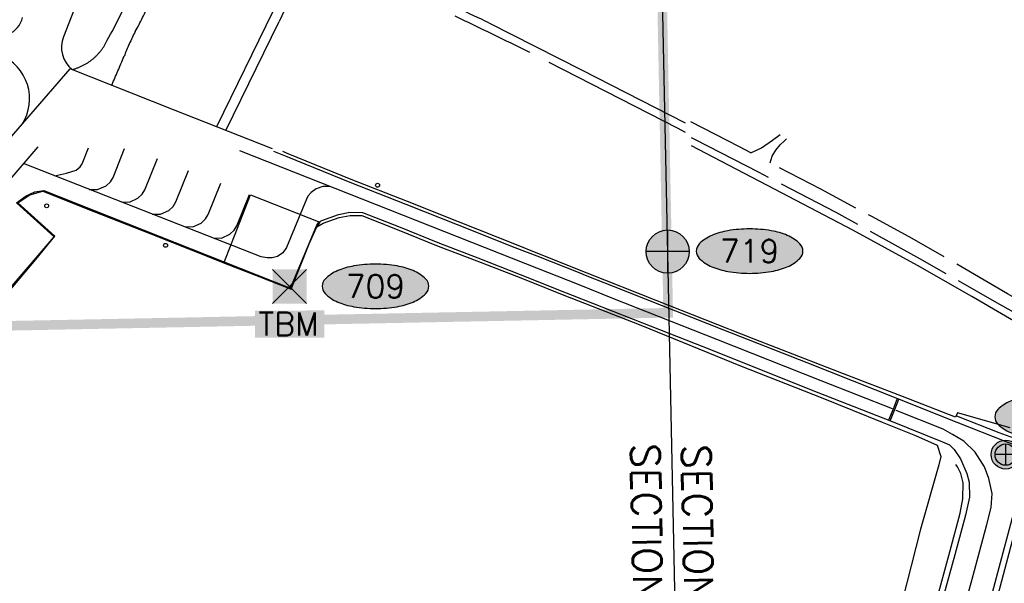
# Model space of a CAD drawing. Header units: feet. Extents: x 30669 to 99318, y 4696 to 26220.
# Tile 62 of 128: x 84014 to 86062, y 15577 to 16749. Entities that reach past the tile are written whole.
import ezdxf
from ezdxf.enums import TextEntityAlignment as Align

# ---------------------------------------------------------------- set-up
doc = ezdxf.new("R2010")
doc.units = ezdxf.units.FT
doc.header["$LTSCALE"] = 600
doc.header["$MEASUREMENT"] = 0
for name, pattern in [('2_DASH2', [1.2500000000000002, 1, -0.05, 0.05, -0.05, 0.05, -0.05]), ('AERO5', [0.35, 0.3, -0.05]), ('DASHED', [0.75, 0.5, -0.25])]:
    doc.linetypes.add(name, pattern=pattern)
doc.layers.get('0').update_dxf_attribs({"linetype": 'CONTINUOUS'})
for name, color, linetype in [('ALAImisc', 253, 'CONTINUOUS'), ('ELIF', 253, 'CONTINUOUS'), ('ELRGOV', 1, 'CONTINUOUS'), ('ELRP-AirportBoundary', 4, '2_DASH2'), ('ELYSC', 251, 'CONTINUOUS'), ('ELYSP', 251, 'CONTINUOUS'), ('ELYSU', 251, 'CONTINUOUS'), ('EMASK', 155, 'CONTINUOUS'), ('ESPV', 2, 'CONTINUOUS'), ('ESRC', 2, 'CONTINUOUS'), ('ESRGOV', 2, 'CONTINUOUS'), ('ESRP', 2, 'CONTINUOUS'), ('ETR', 1, 'CONTINUOUS')]:
    doc.layers.add(name, color=color, linetype=linetype)
doc.styles.add('L100', font='simplex', dxfattribs={"height": 60})
doc.styles.add('L80', font='simplex', dxfattribs={"height": 48})

# ---------------------------------------------------------------- blocks, each defined once
blk = doc.blocks.new('MISC-OBJECT')
blk.add_circle((0, 0), 0.5400000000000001)
blk = doc.blocks.new('Ovalid')
at = {"layer": 'EMASK'}
h = blk.add_hatch(color=256, dxfattribs=at)
edge = h.paths.add_edge_path()
edge.add_arc((0.1493179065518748, 0), 0.0354820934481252, 0, 44.83083950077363)
edge.add_arc((0.0787616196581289, -0.0701408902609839), 0.1349704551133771, 44.83083950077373, 67.38013505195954)
edge.add_arc((0.0313269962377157, -0.1839839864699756), 0.2583004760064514, 67.38013505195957, 80.20784530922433)
edge.add_arc((-1e-16, -0.3654961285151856), 0.4424961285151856, 80.2078453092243, 89.99999999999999)
edge.add_arc((-1e-16, -0.365496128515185), 0.4424961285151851, 89.99999999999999, 99.79215469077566)
edge.add_arc((-0.0313269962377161, -0.1839839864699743), 0.25830047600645, 99.79215469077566, 112.6198649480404)
edge.add_arc((-0.0787616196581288, -0.0701408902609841), 0.1349704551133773, 112.6198649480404, 135.1691604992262)
edge.add_arc((-0.1493179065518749, 0), 0.0354820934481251, 135.1691604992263, 180.0000000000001)
edge.add_arc((-0.1493179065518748, 0), 0.0354820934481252, 180, 224.8308395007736)
edge.add_arc((-0.0787616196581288, 0.0701408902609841), 0.1349704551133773, 224.8308395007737, 247.3801350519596)
edge.add_arc((-0.0313269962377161, 0.1839839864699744), 0.2583004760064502, 247.3801350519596, 260.2078453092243)
edge.add_arc((1e-16, 0.3654961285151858), 0.4424961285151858, 260.2078453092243, 270)
edge.add_arc((1e-16, 0.3654961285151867), 0.4424961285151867, 270, 279.7921546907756)
edge.add_arc((0.0313269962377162, 0.1839839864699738), 0.2583004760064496, 279.7921546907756, 292.6198649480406)
edge.add_arc((0.0787616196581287, 0.0701408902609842), 0.1349704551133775, 292.6198649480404, 315.1691604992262)
edge.add_arc((0.1493179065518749, -1e-16), 0.0354820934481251, 315.1691604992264, 360.0000000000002)
blk.add_lwpolyline([(0.1848, 0, 0.1981451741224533), (0.1744815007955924, 0.0250154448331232, 0.0987085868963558), (0.130673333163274, 0.0544472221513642, 0.0560299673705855), (0.0752573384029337, 0.070553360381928, 0.0427523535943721), (0, 0.077, 0.0427523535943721), (-0.0752573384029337, 0.070553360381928, 0.0560299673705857), (-0.1306733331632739, 0.0544472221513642, 0.0987085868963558), (-0.1744815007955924, 0.0250154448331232, 0.1981451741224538), (-0.1848, 0, 0.1981451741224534), (-0.1744815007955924, -0.0250154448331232, 0.0987085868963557), (-0.130673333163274, -0.0544472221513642, 0.0560299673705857), (-0.0752573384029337, -0.070553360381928, 0.0427523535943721), (0, -0.077, 0.042752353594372), (0.0752573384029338, -0.070553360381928, 0.0560299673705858), (0.1306733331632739, -0.0544472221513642, 0.0987085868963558), (0.1744815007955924, -0.0250154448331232, 0.1981451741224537)], format="xyb", close=True)
at = {"style": 'L80'}
blk.add_attdef('ID', text='', height=0.08, dxfattribs=at).set_placement((0, 0), align=Align.MIDDLE)
blk = doc.blocks.new('TBM')
at = {"layer": 'EMASK', "color": 155}
for points in [[(-0.0590550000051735, 0.0590550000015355), (-0.0590550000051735, -0.0590549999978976), (0.0590549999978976, 0.0590550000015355), (0.0590549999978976, -0.0590549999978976)], [(-0.1201927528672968, -0.0841613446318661), (-0.1201927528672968, -0.1769882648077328), (0.1208361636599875, -0.0828999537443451), (0.1208361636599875, -0.1769882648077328)]]:
    blk.add_solid(points, dxfattribs=at)
at = {"layer": 'ESPV'}
for p, q in [((-0.0590550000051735, -0.0590549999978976), (0.0590549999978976, 0.0590550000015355)), ((-0.0590550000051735, 0.0590550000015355), (0.0590549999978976, -0.0590549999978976))]:
    blk.add_line(p, q, dxfattribs=at)
at = {"layer": 'ESPV', "style": 'L80'}
blk.add_text('TBM', height=0.08, dxfattribs=at).set_placement((-0.1079861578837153, -0.1701351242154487))
blk = doc.blocks.new('FND-PRIMARY')
at = {"layer": 'EMASK', "linetype": 'ByBlock'}
h = blk.add_hatch(color=256, dxfattribs=at)
edge = h.paths.add_edge_path()
edge.add_arc((0, 0), 0.075, 0, 360)
at = {"layer": 'ESRP'}
for p, q in [((0, 0.0750000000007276), (0, -0.0750000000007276)), ((0.0749999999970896, 0), (-0.0749999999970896, 0))]:
    blk.add_line(p, q, dxfattribs=at)
at = {"layer": 'ESRP', "color": 0, "linetype": 'ByBlock'}
blk.add_circle((0, 0), 0.075, dxfattribs=at)
blk = doc.blocks.new('FND-DOT CL MON')
at = {"layer": 'EMASK', "linetype": 'ByBlock'}
h = blk.add_hatch(color=256, dxfattribs=at)
edge = h.paths.add_edge_path()
edge.add_arc((0, 0), 0.05025, 0, 360)
at = {"layer": 'ESRC'}
for p, q in [((0, 0.0368500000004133), (0, -0.0368500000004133)), ((0.0368499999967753, 0), (-0.0368499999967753, 0))]:
    blk.add_line(p, q, dxfattribs=at)
at = {"layer": 'ESRC', "linetype": 'ByBlock'}
for radius in [0.05025, 0.03685]:
    blk.add_circle((0, 0), radius, dxfattribs=at)

msp = doc.modelspace()

# ---------------------------------------------------------------- linework, layer by layer
at = {"layer": 'ALAImisc', "linetype": 'Continuous', "elevation": -54.68164916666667, "flags": 128}
for points in [[(84051.24400803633, 16484.38412316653), (83462.507019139, 15798.85723812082)], [(84085.72206509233, 16424.35512878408), (84111.14283714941, 16429.77078725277), (84131.34753207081, 16435.92450985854), (84139.3699814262, 16443.11869354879), (84143.9193502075, 16449.39943036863), (84156.64535135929, 16482.33091548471)], [(84158.47698466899, 16395.8667927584), (84175.74204143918, 16395.65085393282), (84193.30176056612, 16403.43460041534), (84202.18863805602, 16411.86038737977), (84207.814116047, 16420.91602429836), (84231.89427892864, 16480.86507386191)], [(85828.67025599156, 15939.46617451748), (85680.56920599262, 15997.52266337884), (85463.57474354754, 16083.62038901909), (85247.45249838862, 16169.26318334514), (85177.13472335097, 16197.09912909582), (85066.65746718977, 16240.83257924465), (84471.45213053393, 16476.19851074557)], [(85889.35313700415, 15014.00152371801), (85920.62494161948, 15128.49439415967), (85933.14424591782, 15174.33028699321), (85996.05011793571, 15404.24188788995), (85998.79390693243, 15414.29928554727), (86023.61259164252, 15508.72336593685), (86077.71343954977, 15710.70886819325), (86111.57315873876, 15831.44603060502), (86117.3543324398, 15851.80958299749), (86065.69428165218, 15871.125307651), (85963.13961321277, 15911.34076427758), (85839.94180606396, 15960.45902240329), (85651.36773771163, 16035.04789904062), (85478.16751893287, 16103.2954791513), (85248.42128775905, 16194.10073382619), (85190.54735121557, 16217.08773130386), (85179.25716873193, 16221.57208836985), (85089.97518341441, 16256.95927008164), (85044.3362231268, 16274.50966156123), (84924.16230196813, 16322.08429980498), (84817.73187913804, 16364.59077199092), (84700.98420896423, 16410.52162217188), (84569.64037067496, 16463.77094563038), (84542.3407811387, 16474.81760688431)], [(84659.60007823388, 16401.7975914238), (84644.01362974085, 16401.60112721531), (84630.56053709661, 16397.15880030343), (84619.79996862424, 16389.38102842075), (84612.94564951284, 16381.86586471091), (84610.19851781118, 16375.7133864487), (84568.80137012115, 16274.80186944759), (84560.88972026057, 16264.06918195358), (84549.56555923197, 16256.25050095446), (84538.53481642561, 16253.56672928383), (84528.05704176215, 16253.40118596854), (84516.14601388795, 16255.79909998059), (84021.34532156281, 16449.56699401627)], [(84224.87472577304, 16369.86221812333), (84242.13978254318, 16369.64627929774), (84259.6995016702, 16377.43002578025), (84268.58637916, 16385.8558127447), (84274.21185715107, 16394.91144966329), (84300.5169977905, 16460.39971848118)], [(84289.1489234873, 16344.69094261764), (84306.41398025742, 16344.47500379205), (84323.97369938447, 16352.25875027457), (84332.86057687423, 16360.68453723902), (84338.48605486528, 16369.7401741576), (84364.79119550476, 16435.2284429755)], [(84356.18824701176, 16318.44007911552), (84373.45330378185, 16318.22414028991), (84391.01302290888, 16326.00788677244), (84399.89990039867, 16334.43367373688), (84405.52537838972, 16343.48931065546), (84431.83051902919, 16408.97757947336)], [(83695.04078027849, 15842.26587575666), (84085.01859727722, 16297.4419828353), (84006.94290551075, 16367.62269087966), (84027.04126959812, 16382.62119551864), (84045.18211927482, 16391.04015688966), (84064.15924589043, 16393.95651211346), (84577.03588180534, 16190.20032709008), (84631.60061773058, 16321.5674342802), (84635.52516032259, 16327.58944693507), (84641.95053841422, 16331.31894455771), (84676.3871864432, 16343.97180863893), (84700.30632344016, 16348.51053056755), (84726.60961996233, 16348.08324019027), (84801.39915723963, 16318.94029273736), (84886.559214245, 16284.2213775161), (84966.51176869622, 16253.55501608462), (85054.31745666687, 16218.63682489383), (85150.28404693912, 16181.12689276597), (85163.02272295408, 16176.06826436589), (85289.49858585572, 16125.84438918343), (85453.56805602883, 16061.41594514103), (85659.86531326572, 15979.35841369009), (85824.86955267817, 15914.30238130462), (85932.68200293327, 15870.95748766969), (85947.84231073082, 15864.62828850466), (85957.39791362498, 15854.7174163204), (85970.09614319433, 15835.42909518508), (85983.69018372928, 15804.76220023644), (85988.41806832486, 15786.75358413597), (85988.82362376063, 15755.7679876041), (85980.97389159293, 15718.71890729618), (85958.9380919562, 15636.1545580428), (85901.98972009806, 15429.90141459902)], [(84416.10297163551, 16294.97579297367), (84433.36802840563, 16294.75985414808), (84450.92774753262, 16302.54360063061), (84459.81462502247, 16310.96938759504), (84465.44010301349, 16320.02502451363), (84491.74524365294, 16385.51329333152)], [(85838.51941772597, 15961.02098307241), (85830.09068830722, 15938.83854433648), (85820.73478600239, 15915.93186862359)], [(85824.29069064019, 15914.53024711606), (85833.77923174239, 15937.85635072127), (85842.02592126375, 15959.62820895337)], [(85963.11681602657, 15469.4434586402), (85994.39157544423, 15585.09790409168), (86025.03057974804, 15698.92156553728), (86034.39002532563, 15734.6589838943), (86035.9476649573, 15763.8137498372), (86029.45772822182, 15794.33526251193), (86020.51554362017, 15818.72665639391), (86001.22047368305, 15849.12096918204), (85977.23410387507, 15871.97486530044), (85954.06188832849, 15886.19515625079), (85934.57277666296, 15897.26407125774), (85836.94591641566, 15936.06621898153)], [(85899.93787330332, 15007.24197614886), (85931.01062896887, 15121.5405006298), (85937.86201893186, 15146.74276372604), (85983.39945374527, 15313.70915615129), (86010.23760313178, 15414.24477549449), (86053.30543431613, 15571.71387820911), (86093.29710777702, 15720.31005977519), (86130.89241910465, 15858.54411352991), (86110.94824586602, 15865.17053491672), (86111.95242025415, 15867.77006349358), (86050.95129994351, 15889.45681838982), (85962.77140248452, 15924.05571385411)], [(85793.80562375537, 15074.31978742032), (85819.1540003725, 15164.77409775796), (85826.1401012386, 15191.7581434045), (85843.54695586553, 15258.99269509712), (85864.98151501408, 15333.62664557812), (85890.33383645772, 15429.73834423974), (85894.49270340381, 15445.44879764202), (85917.09116287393, 15527.77510955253), (85948.05514981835, 15642.40601685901), (85969.45322667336, 15722.42417504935), (85975.40302502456, 15752.64219868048), (85976.105875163, 15785.94065546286), (85970.78462916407, 15804.89549356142), (85963.97002033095, 15818.66166902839), (85960.65707457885, 15823.47111156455)]]:
    msp.add_lwpolyline(points, dxfattribs=at)
at = {"layer": 'ELIF', "linetype": 'Continuous', "elevation": -54.68164916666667, "flags": 128}
msp.add_lwpolyline([(86133.72959756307, 16091.58470913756), (85994.1125276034, 16172.82560989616), (85881.16975357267, 16237.53453586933), (85746.62434138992, 16311.04814068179), (85583.43304003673, 16396.51232729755), (85441.36201937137, 16470.8945815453), (85410.83102675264, 16486.40712103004)], dxfattribs=at)
at = {"layer": 'ELRGOV'}
msp.add_line((85391.52679, 14818.07528), (85336.80372, 17460.56786), dxfattribs=at)
at = {"layer": 'ELRP-AirportBoundary', "flags": 128}
msp.add_lwpolyline([(91849.47364807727, 9324.515273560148, 20, 20, 0), (91797.37471854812, 12309.26791453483, 20, 20, 0), (89408.5914, 12257.41713, 20, 20, 0), (88412.24095412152, 12245.80548678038, 20, 20, 0), (88090.62590999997, 12231.58462, 20, 20, 0), (88083.39044, 12561.41736, 20, 20, 0), (88076.15624, 12891.34578, 20, 20, 0), (86754.41553, 12865.12224, 20, 20, 0), (86735.22201884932, 13533.92437262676, 20, 20, 0), (86711.89149, 14843.96522, 20, 20, 0), (86691.50703, 15834.82791, 20, 20, 0), (86684.48015, 16165.10958, 20, 20, 0), (88004.74633, 16190.46948, 20, 20, 0), (87977.22387, 17511.61899, 20, 20, 0), (87957.03438, 18500.62907, 20, 20, 0), (87922.59537, 20143.3893, 20, 20, 0), (85282.77690959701, 20100.80940077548, 20, 20, 0), (85336.80372, 17460.56786, 20, 20, 0), (85362.42431382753, 16139.30002532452, 20, 20, 0), (82722.73868, 16087.20805, 20, 20, 0), (82696.37231352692, 17410.4854671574, 20, 20, 0), (81374.72326000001, 17386.09658, 20, 20, 0), (81348.46332000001, 18703.25113, 20, 20, 0), (80026.37145, 18680.71674, 20, 20, 0), (80000, 20000, 20, 20, 0), (78680.20736, 19973.56384, 20, 20, 0), (78706.74188767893, 18654.1947907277, 20, 20, 0), (78720.26853, 17994.40899, 20, 20, 0), (78733.39912999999, 17334.73914, 20, 20, 0), (78753.09862285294, 16345.32013449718, 20, 20, 0), (78760.12257, 16015.06566, 20, 20, 0), (78764.34413, 15807.06131, 20, 20, 0), (80083.60183, 15833.16918, 20, 20, 0), (80589.9038, 15843.039, 20, 20, 0), (81458.272, 15859.7245, 20, 20, 0), (81623.87609, 15863.67863, 20, 20, 0), (81568.3132, 15618.03477, 20, 20, 0), (81557.77024441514, 15538.70351779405, 20, 20, 0), (81568.1958061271, 15458.32885781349, 20, 20, 0), (81597.09640048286, 15382.60875513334, 20, 20, 0), (81662.38422223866, 15310.6669534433, 20, 20, 0), (81737.87556815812, 15249.51494779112, 20, 20, 0), (81822.93173999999, 15198.64022, 20, 20, 0), (81822.93173999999, 15198.64022, 20, 20, 0), (82247.09524999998, 14992.92879, 20, 20, 0), (82473.10533021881, 14885.53999908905, 20, 20, 0), (82297.13442225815, 14523.69304687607, 20, 20, 0), (82701.93206, 14327.16921, 20, 20, 0), (82505.74318, 13921.84314, 20, 20, 0), (82099.68136, 14118.85568, 20, 20, 0), (81949.26001, 13810.59084, 0, 0, 0)], format="xyseb", dxfattribs=at)
at = {"layer": 'ELYSC', "linetype": 'Continuous', "elevation": -54.68164916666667, "flags": 128}
msp.add_lwpolyline([(84438.5341154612, 16242.68497049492), (84493.77863360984, 16384.7569305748), (84638.20598222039, 16327.59761586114), (84631.89782097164, 16317.89815130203)], dxfattribs=at)
at = {"layer": 'ELYSP', "linetype": 'Continuous', "elevation": -54.68164916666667, "flags": 128}
for points in [[(86073.6702359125, 15899.96990021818), (85964.29968452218, 15930.92849160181), (85960.06155964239, 15922.39636387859), (85849.93489587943, 15965.2909225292), (85726.94522114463, 16012.06382649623), (85540.947732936, 16084.50938450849), (85337.13396492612, 16165.13380421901), (85193.80711396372, 16221.9456981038), (85087.51807051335, 16264.07647491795), (85046.77614481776, 16280.60015354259), (84926.58569041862, 16328.18102108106), (84820.14864105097, 16370.69064101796), (84703.41750411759, 16416.61526190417), (84572.10345214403, 16469.85206056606), (84560.71714897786, 16474.459637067)], [(83965.66752286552, 16154.02686778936), (84047.42524157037, 16249.8299158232), (84086.72795370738, 16298.92034532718), (84009.48894561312, 16367.80534044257), (84034.84196490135, 16384.54409329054), (84061.80425093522, 16391.94992225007), (84168.04311168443, 16350.1549508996), (84286.54992606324, 16303.23577895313), (84370.02268310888, 16270.17278042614), (84439.3413613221, 16242.35998785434), (84512.85578666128, 16213.79838121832), (84578.27920374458, 16188.7553097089), (84615.73774381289, 16282.71586522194), (84631.89782097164, 16317.89815130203), (84644.74857715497, 16325.35714654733), (84678.14292130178, 16337.62472600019), (84700.87211678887, 16341.9392584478), (84725.32407597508, 16341.54023054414), (84798.9692084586, 16312.84343904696), (84884.14579870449, 16278.11829453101), (84964.15451320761, 16247.43337762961), (85056.25697135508, 16211.80122644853), (85159.2726529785, 16170.47960137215), (85160.06768515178, 16170.1606982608), (85305.51789711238, 16113.86209351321), (85512.70936513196, 16029.12193510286), (85684.22498679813, 15961.74604736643), (85807.14383001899, 15911.65411564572), (85876.89247470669, 15883.83687554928), (85922.13581838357, 15863.93878829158), (85929.47378501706, 15840.33867162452), (85925.43400402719, 15823.11784964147), (85887.06147728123, 15689.57378174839), (85839.39771384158, 15501.14282908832)]]:
    msp.add_lwpolyline(points, dxfattribs=at)
at = {"layer": 'ELYSU', "linetype": 'Continuous'}
for p, q in [((84151.28544954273, 16833.13920888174, -54.68164916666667), (84104.66433022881, 16713.40466848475, -54.68164916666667)), ((84576.08856362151, 16794.22097421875, -54.68164916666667), (84553.3395186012, 16744.76761676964, -54.68164916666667)), ((84540.2822292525, 16766.04256937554, -54.68164916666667), (84422.69434088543, 16526.17082332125, -54.68164916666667)), ((84442.42030659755, 16518.3459606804, -54.68164916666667), (84553.3395186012, 16744.76761676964, -54.68164916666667)), ((83983.55461650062, 16490.77193062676, -54.68164916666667), (84118.38439269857, 16646.7743014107, -54.68164916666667)), ((84333.26729735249, 16561.64219858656, -54.68164916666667), (84118.4783089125, 16646.88337323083, -54.68164916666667)), ((84539.2255157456, 16479.94751679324, -54.68164916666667), (84333.26729735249, 16561.64219858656, -54.68164916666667))]:
    msp.add_line(p, q, dxfattribs=at)
at = {"layer": 'ELYSU', "linetype": 'DASHED'}
for p, q in [((84989.47762043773, 16742.36001041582, -54.68164916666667), (85182.32534498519, 16644.46903486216, -54.68164916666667)), ((85381.48911936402, 16523.0219420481, -54.68164916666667), (85074.60190640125, 16680.49638122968, -54.68164916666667)), ((85182.32534498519, 16644.46903486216, -54.68164916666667), (85397.75926213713, 16534.34734559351, -54.68164916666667)), ((85398.17920704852, 16514.29097507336, -54.68164916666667), (85381.48911936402, 16523.0219420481, -54.68164916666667))]:
    msp.add_line(p, q, dxfattribs=at)
at = {"layer": 'ELYSU', "linetype": 'AERO5', "elevation": -54.68164916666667, "flags": 128}
for points in [[(85534.67440811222, 16472.00870013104), (85510.69174685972, 16484.64222933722), (85409.78519771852, 16536.35542147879)], [(85534.67440811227, 16472.00870013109), (85556.49164271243, 16482.36719448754), (85579.12035580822, 16498.32574785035), (85595.0611327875, 16510.32614526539)], [(85410.46910364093, 16503.69239781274), (85418.45032442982, 16499.68343482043), (85549.31341923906, 16432.5338118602), (85711.1842694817, 16348.75919846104), (85884.80911502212, 16252.48303966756), (86040.75702502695, 16163.66006176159), (86122.33460675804, 16117.51484211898), (86242.90423854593, 16046.10808205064), (86343.07862434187, 15979.45146448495), (86410.63904362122, 15931.77306908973), (86450.40085572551, 15905.60496366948), (86474.99887003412, 15894.39305459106), (86509.01816350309, 15882.36388446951), (86579.88444977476, 15871.1965713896), (86615.63214814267, 15871.57026695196), (86646.80443913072, 15878.82152141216), (86692.1054255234, 15895.41161354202), (86724.1732147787, 15910.80922220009), (86759.76252494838, 15923.41972168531), (86791.34714219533, 15929.91470871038), (86817.42780327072, 15928.64942324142), (86854.27586185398, 15918.7282876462), (86911.13105257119, 15885.89262765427), (86973.58777994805, 15840.70032362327), (86985.54791562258, 15825.62696025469), (86990.90431761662, 15804.93035441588), (86990.97941786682, 15785.76461959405), (86978.69156606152, 15741.80043662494), (86967.86606582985, 15688.30347432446), (86969.0659936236, 15672.66617600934)], [(85574.58531295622, 16450.98452868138), (85578.71056589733, 16464.97742069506), (85586.55153779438, 16477.26083185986), (85595.55078197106, 16488.24845806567), (85604.21587198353, 16496.93228857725), (85608.61319267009, 16500.9051806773)], [(87047.74863868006, 15820.48983679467), (87045.35872824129, 15822.105543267), (86986.68592917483, 15864.19116592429), (86906.5567068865, 15918.73016687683), (86855.00812866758, 15946.17970238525), (86807.69498756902, 15957.9077332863), (86778.48109497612, 15958.49285503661), (86738.75665215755, 15945.57903106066), (86693.00574397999, 15924.77953566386), (86649.0865318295, 15908.01388029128), (86600.98963589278, 15899.71877676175), (86560.73290313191, 15897.40658506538), (86524.56542987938, 15903.68586491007), (86488.768768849, 15914.84237758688), (86453.7744616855, 15933.72005072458), (86378.33848321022, 15985.94843987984), (86323.34056669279, 16024.6396895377), (86250.87636659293, 16072.21582508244), (86157.52945020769, 16127.2329397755), (86068.26431946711, 16178.69325635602), (85979.37191146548, 16230.70910676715), (85870.17651357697, 16293.79713380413), (85787.14066138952, 16338.70532700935), (85679.89533423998, 16396.06055319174), (85576.50635804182, 16449.97256512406), (85574.58531295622, 16450.98452868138)]]:
    msp.add_lwpolyline(points, dxfattribs=at)
at = {"layer": 'ELYSU', "linetype": 'DASHED'}
for centre, radius, start, end in [((83203.22942108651, 17263.50336955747, -54.68164916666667), 1138.256304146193, 330.6859039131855, 336.3131261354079), ((76344.40948976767, -1587.437877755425, -54.68164916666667), 20266.19583456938, 64.74955391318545, 65.13790391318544), ((83790.19544863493, 16987.25836394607, -54.68164916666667), 533.1810638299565, 330.4131150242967, 337.5648289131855), ((81976.5654927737, 10490.92383568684, -54.68164916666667), 6921.60659938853, 63.41088446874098, 64.83981502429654), ((84685.31597422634, 16500.0873419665, -54.68164916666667), 486.1050961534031, 152.5719539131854, 159.2468011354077), ((84095.2385002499, 16752.15401273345, -54.68164916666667), 110.4940465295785, 284.4569539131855, 335.4336650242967), ((48466.35178265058, 31962.83904115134, -54.68164916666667), 38895.9097567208, 336.7557455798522, 336.8516372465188)]:
    msp.add_arc(centre, radius, start, end, dxfattribs=at)
at = {"layer": 'ELYSU', "linetype": 'Continuous'}
for centre, radius, start, end in [((83971.44344464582, 16764.10230937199, -54.68164916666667), 49.32157533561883, 292.8672150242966, 347.2347261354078), ((84159.9013244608, 16691.56351144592, -54.68164916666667), 59.39833055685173, 158.4257539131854, 231.3749483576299), ((83936.20332588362, 16584.0552662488, -54.68164916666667), 98.11955141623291, 327.6485316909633, 67.82890391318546)]:
    msp.add_arc(centre, radius, start, end, dxfattribs=at)

# ---------------------------------------------------------------- block references
at = {"layer": 'ALAImisc', "linetype": 'Continuous', "xscale": 7.499984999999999, "yscale": 7.499984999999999, "zscale": 7.499984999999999, "rotation": 1.155810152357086}
for p in [(84758.01624761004, 16404.52893300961, -54.68164916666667), (84069.73196518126, 16361.72979443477, -54.68164916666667), (84317.00350631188, 16279.60016015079, -54.68164916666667)]:
    msp.add_blockref('MISC-OBJECT', p, dxfattribs=at)
at = {"layer": 'ESPV', "xscale": 600, "yscale": 600, "zscale": 600, "rotation": 2.3082248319e-05}
msp.add_blockref('Ovalid', (84753.65423183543, 16194.34484083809), dxfattribs=at).add_auto_attribs({'ID': '709'})
at = {"layer": 'ESPV', "xscale": 600, "yscale": 600, "zscale": 600}
msp.add_blockref('TBM', (84575.03306000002, 16193.99797), dxfattribs=at)
at = {"layer": 'ESRC', "xscale": 600, "yscale": 600, "zscale": 600}
msp.add_blockref('FND-DOT CL MON', (86064.34597, 15844.314613), dxfattribs=at)
at = {"layer": 'ESRGOV', "xscale": 600, "yscale": 600, "zscale": 600, "rotation": 2.30822483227e-05}
msp.add_blockref('Ovalid', (86152.68012758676, 15922.92355351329), dxfattribs=at).add_auto_attribs({'ID': '779'})
at = {"layer": 'ESRP', "xscale": 600, "yscale": 600, "zscale": 600}
msp.add_blockref('FND-PRIMARY', (85361.32315, 16266.47615), dxfattribs=at)
at = {"layer": 'ESRP', "xscale": 600, "yscale": 600, "zscale": 600, "rotation": 2.3082248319e-05}
msp.add_blockref('Ovalid', (85531.7928692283, 16267.5465617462), dxfattribs=at).add_auto_attribs({'ID': '719'})

# ---------------------------------------------------------------- texts
at = {"layer": 'ETR', "style": 'L100'}
for s, p in [('SECTION 23', (85284.59816369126, 15867.43584663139)), ('SECTION 24', (85390.57842980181, 15865.47533968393))]:
    msp.add_text(s, height=60, rotation=270.9812815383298, dxfattribs=at).set_placement(p)

doc.saveas('drawing.dxf')
